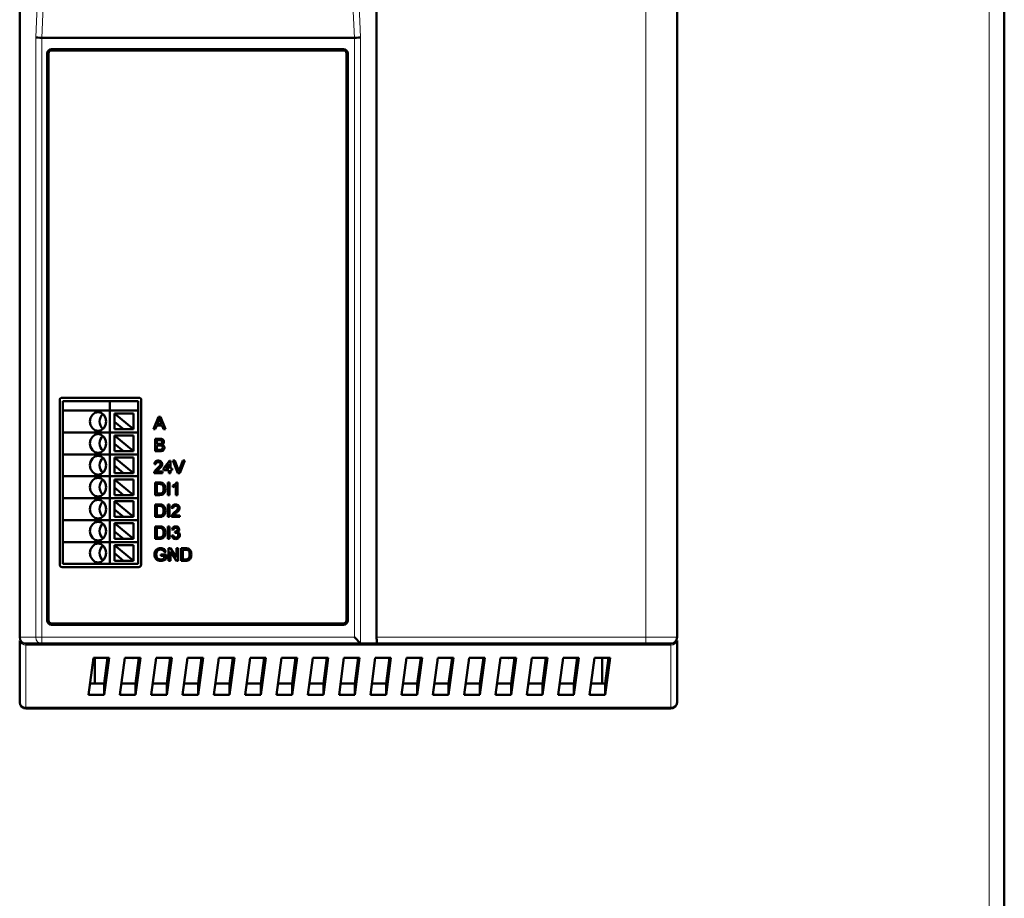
# Model space of a CAD drawing. Header units: millimetres. Extents: x 0 to 420, y 0 to 297.
# Tile 3 of 10: x 74 to 137, y 117 to 173. Entities that reach past the tile are written whole.
import ezdxf

# ---------------------------------------------------------------- set-up
doc = ezdxf.new("R2010")
doc.units = ezdxf.units.MM

msp = doc.modelspace()

# ---------------------------------------------------------------- linework, layer by layer
at = {"color": 7, "linetype": 'Continuous', "lineweight": 50}
for p, q in [((137.01, 91.827), (137.01, 229.027)), ((74.11, 204.471), (74.11, 133.183)), ((96.91, 204.471), (96.91, 133.183)), ((116.11, 204.471), (116.11, 133.183)), ((75.53, 171.467), (95.489, 171.467)), ((75.87, 134.263), (75.87, 170.467)), ((75.95, 170.467), (75.95, 134.263)), ((76.15, 170.747), (94.79, 170.747)), ((94.79, 170.667), (76.15, 170.667)), ((94.99, 134.263), (94.99, 170.467)), ((95.07, 170.467), (95.07, 134.263)), ((76.75, 148.467), (81.79, 148.467)), ((76.67, 137.827), (76.67, 148.387)), ((76.87, 147.667), (76.87, 148.267)), ((76.87, 148.267), (79.87, 148.267)), ((79.87, 147.667), (79.87, 148.267)), ((79.87, 148.267), (81.67, 148.267)), ((81.67, 148.267), (81.67, 147.667)), ((81.87, 148.387), (81.87, 137.827)), ((76.87, 147.667), (79.87, 147.667)), ((76.87, 146.267), (76.87, 147.667)), ((79.87, 147.667), (81.67, 147.667)), ((79.87, 146.267), (79.87, 147.667)), ((80.17, 147.467), (81.37, 147.467)), ((80.17, 147.467), (81.37, 146.467)), ((80.17, 147.467), (80.17, 146.946)), ((81.37, 147.467), (81.37, 146.467)), ((81.67, 147.667), (81.67, 146.267)), ((82.652, 146.467), (82.97, 147.267)), ((82.97, 147.267), (83.097, 147.267)), ((83.097, 147.267), (83.415, 146.467)), ((80.17, 146.946), (80.17, 146.467)), ((80.745, 146.467), (80.17, 146.946)), ((82.863, 146.713), (82.772, 146.467)), ((83.204, 146.713), (82.863, 146.713)), ((82.979, 147.027), (82.897, 146.805)), ((82.897, 146.805), (83.17, 146.805)), ((83.17, 146.805), (83.092, 147.015)), ((83.295, 146.467), (83.204, 146.713)), ((76.87, 144.867), (76.87, 146.267)), ((76.87, 146.267), (79.87, 146.267)), ((79.87, 144.867), (79.87, 146.267)), ((79.87, 146.267), (81.67, 146.267)), ((80.17, 146.467), (80.745, 146.467)), ((80.17, 146.067), (81.37, 145.067)), ((80.17, 146.067), (81.37, 146.067)), ((80.17, 146.067), (80.17, 145.546)), ((80.745, 146.467), (81.37, 146.467)), ((81.37, 146.067), (81.37, 145.067)), ((81.67, 146.267), (81.67, 144.867)), ((82.772, 146.467), (82.652, 146.467)), ((83.415, 146.467), (83.295, 146.467)), ((80.17, 145.546), (80.17, 145.067)), ((80.745, 145.067), (80.17, 145.546)), ((82.762, 145.067), (82.762, 145.867)), ((82.762, 145.867), (83.061, 145.867)), ((83.027, 145.774), (82.875, 145.774)), ((82.875, 145.774), (82.875, 145.528)), ((82.875, 145.528), (83.04, 145.528)), ((83.051, 145.436), (82.875, 145.436)), ((82.875, 145.436), (82.875, 145.159)), ((76.87, 144.867), (79.87, 144.867)), ((76.87, 143.467), (76.87, 144.867)), ((79.87, 144.867), (81.67, 144.867)), ((79.87, 143.467), (79.87, 144.867)), ((80.17, 145.067), (80.745, 145.067)), ((80.745, 145.067), (81.37, 145.067)), ((81.67, 144.867), (81.67, 143.467)), ((83.062, 145.067), (82.762, 145.067)), ((82.875, 145.159), (83.064, 145.159)), ((80.17, 144.667), (81.37, 143.667)), ((80.17, 144.667), (81.37, 144.667)), ((80.17, 144.667), (80.17, 144.146)), ((80.745, 143.667), (80.17, 144.146)), ((80.17, 144.146), (80.17, 143.667)), ((81.37, 144.667), (81.37, 143.667)), ((82.813, 144.231), (82.711, 144.241)), ((83.295, 143.964), (83.675, 144.456)), ((83.644, 144.252), (83.422, 143.964)), ((83.644, 143.964), (83.644, 144.252)), ((83.675, 144.456), (83.746, 144.456)), ((83.746, 144.456), (83.746, 143.964)), ((83.891, 144.467), (84.013, 144.467)), ((84.213, 143.667), (83.891, 144.467)), ((84.013, 144.467), (84.231, 143.893)), ((84.318, 143.893), (84.536, 144.467)), ((84.658, 144.467), (84.336, 143.667)), ((84.536, 144.467), (84.658, 144.467)), ((76.87, 142.067), (76.87, 143.467)), ((76.87, 143.467), (79.87, 143.467)), ((79.87, 142.067), (79.87, 143.467)), ((79.87, 143.467), (81.67, 143.467)), ((80.17, 143.667), (80.745, 143.667)), ((80.745, 143.667), (81.37, 143.667)), ((81.67, 143.467), (81.67, 142.067)), ((83.223, 143.667), (82.7, 143.667)), ((82.832, 143.769), (83.223, 143.769)), ((83.223, 143.769), (83.223, 143.667)), ((83.295, 143.862), (83.295, 143.964)), ((83.644, 143.862), (83.295, 143.862)), ((83.422, 143.964), (83.644, 143.964)), ((83.644, 143.667), (83.644, 143.862)), ((83.746, 143.667), (83.644, 143.667)), ((83.746, 143.964), (83.849, 143.964)), ((83.849, 143.862), (83.746, 143.862)), ((83.746, 143.862), (83.746, 143.667)), ((83.849, 143.964), (83.849, 143.862)), ((84.336, 143.667), (84.213, 143.667)), ((80.17, 143.267), (81.37, 142.267)), ((80.17, 143.267), (81.37, 143.267)), ((80.17, 143.267), (80.17, 142.746)), ((81.37, 143.267), (81.37, 142.267)), ((82.762, 142.267), (82.762, 143.067)), ((82.762, 143.067), (83.035, 143.067)), ((83.037, 142.974), (82.875, 142.974)), ((82.875, 142.974), (82.875, 142.359)), ((83.572, 142.267), (83.572, 143.067)), ((83.572, 143.067), (83.685, 143.067)), ((83.685, 143.067), (83.685, 142.267)), ((83.9, 142.772), (83.9, 142.867)), ((84.085, 142.267), (84.085, 142.89)), ((84.121, 143.067), (84.187, 143.067)), ((84.187, 143.067), (84.187, 142.267)), ((80.17, 142.746), (80.17, 142.267)), ((80.745, 142.267), (80.17, 142.746)), ((80.17, 142.267), (80.745, 142.267)), ((80.745, 142.267), (81.37, 142.267)), ((83.048, 142.267), (82.762, 142.267)), ((82.875, 142.359), (83.04, 142.359)), ((83.685, 142.267), (83.572, 142.267)), ((84.187, 142.267), (84.085, 142.267)), ((76.87, 142.067), (79.87, 142.067)), ((76.87, 140.667), (76.87, 142.067)), ((79.87, 142.067), (81.67, 142.067)), ((79.87, 140.667), (79.87, 142.067)), ((80.17, 141.867), (81.37, 141.867)), ((80.17, 141.867), (81.37, 140.867)), ((80.17, 141.867), (80.17, 141.346)), ((81.37, 141.867), (81.37, 140.867)), ((81.67, 142.067), (81.67, 140.667)), ((82.762, 140.867), (82.762, 141.667)), ((82.762, 141.667), (83.035, 141.667)), ((83.037, 141.574), (82.875, 141.574)), ((82.875, 141.574), (82.875, 140.959)), ((83.572, 141.667), (83.685, 141.667)), ((83.572, 140.867), (83.572, 141.667)), ((83.685, 141.667), (83.685, 140.867)), ((80.17, 141.346), (80.17, 140.867)), ((80.745, 140.867), (80.17, 141.346)), ((82.875, 140.959), (83.04, 140.959)), ((83.921, 141.431), (83.818, 141.441)), ((83.94, 140.969), (84.331, 140.969)), ((84.331, 140.969), (84.331, 140.867)), ((76.87, 139.267), (76.87, 140.667)), ((76.87, 140.667), (79.87, 140.667)), ((79.87, 139.267), (79.87, 140.667)), ((79.87, 140.667), (81.67, 140.667)), ((80.17, 140.867), (80.745, 140.867)), ((80.17, 140.467), (81.37, 140.467)), ((80.17, 140.467), (81.37, 139.467)), ((80.17, 140.467), (80.17, 139.946)), ((80.745, 140.867), (81.37, 140.867)), ((81.37, 140.467), (81.37, 139.467)), ((81.67, 140.667), (81.67, 139.267)), ((83.048, 140.867), (82.762, 140.867)), ((83.685, 140.867), (83.572, 140.867)), ((84.331, 140.867), (83.808, 140.867)), ((80.17, 139.946), (80.17, 139.467)), ((80.745, 139.467), (80.17, 139.946)), ((82.762, 139.467), (82.762, 140.267)), ((82.762, 140.267), (83.035, 140.267)), ((83.037, 140.174), (82.875, 140.174)), ((82.875, 140.174), (82.875, 139.559)), ((83.572, 140.267), (83.685, 140.267)), ((83.572, 139.467), (83.572, 140.267)), ((83.685, 140.267), (83.685, 139.467)), ((83.829, 139.682), (83.931, 139.692)), ((83.941, 140.051), (83.839, 140.062)), ((84.022, 139.846), (84.033, 139.938)), ((76.87, 139.267), (79.87, 139.267)), ((76.87, 137.867), (76.87, 139.267)), ((79.87, 139.267), (81.67, 139.267)), ((79.87, 137.867), (79.87, 139.267)), ((80.17, 139.467), (80.745, 139.467)), ((80.17, 139.067), (81.37, 139.067)), ((80.17, 139.067), (81.37, 138.067)), ((80.17, 139.067), (80.17, 138.546)), ((80.745, 139.467), (81.37, 139.467)), ((81.37, 139.067), (81.37, 138.067)), ((81.67, 139.267), (81.67, 137.867)), ((83.048, 139.467), (82.762, 139.467)), ((82.875, 139.559), (83.04, 139.559)), ((83.685, 139.467), (83.572, 139.467)), ((80.17, 138.546), (80.17, 138.067)), ((80.745, 138.067), (80.17, 138.546)), ((83.131, 138.385), (83.131, 138.477)), ((83.131, 138.477), (83.459, 138.477)), ((83.346, 138.385), (83.131, 138.385)), ((83.446, 138.641), (83.343, 138.615)), ((83.346, 138.233), (83.346, 138.385)), ((83.459, 138.477), (83.459, 138.181)), ((83.623, 138.067), (83.623, 138.867)), ((83.623, 138.867), (83.743, 138.867)), ((84.12, 138.067), (83.736, 138.664)), ((83.736, 138.664), (83.736, 138.067)), ((83.743, 138.867), (84.126, 138.27)), ((84.126, 138.27), (84.126, 138.867)), ((84.126, 138.867), (84.239, 138.867)), ((84.239, 138.867), (84.239, 138.067)), ((84.423, 138.867), (84.697, 138.867)), ((84.423, 138.067), (84.423, 138.867)), ((84.536, 138.774), (84.536, 138.159)), ((84.698, 138.774), (84.536, 138.774)), ((76.87, 137.867), (79.87, 137.867)), ((79.87, 137.867), (81.67, 137.867)), ((80.17, 138.067), (80.745, 138.067)), ((80.745, 138.067), (81.37, 138.067)), ((83.736, 138.067), (83.623, 138.067)), ((84.239, 138.067), (84.12, 138.067)), ((84.71, 138.067), (84.423, 138.067)), ((84.536, 138.159), (84.701, 138.159)), ((81.71, 137.667), (76.83, 137.667)), ((76.15, 134.063), (94.79, 134.063)), ((94.79, 133.983), (76.15, 133.983)), ((74.11, 132.987), (74.11, 129.027)), ((74.51, 132.783), (75.529, 132.783)), ((75.529, 132.783), (95.897, 132.783)), ((95.883, 132.789), (95.49, 133.183)), ((95.897, 132.783), (96.985, 132.783)), ((96.985, 132.783), (114.11, 132.783)), ((116.11, 132.987), (116.11, 129.027)), ((78.511, 129.51), (78.826, 131.866)), ((78.826, 131.866), (79.826, 131.866)), ((78.91, 131.866), (78.91, 130.236)), ((79.826, 131.866), (79.511, 129.51)), ((79.511, 130.236), (79.729, 131.866)), ((80.511, 129.51), (80.826, 131.866)), ((80.826, 131.866), (81.826, 131.866)), ((81.826, 131.866), (81.511, 129.51)), ((81.511, 130.236), (81.729, 131.866)), ((82.511, 129.51), (82.826, 131.866)), ((82.826, 131.866), (83.826, 131.866)), ((83.826, 131.866), (83.511, 129.51)), ((83.511, 130.236), (83.729, 131.866)), ((84.511, 129.51), (84.826, 131.866)), ((84.826, 131.866), (85.826, 131.866)), ((85.826, 131.866), (85.511, 129.51)), ((85.511, 130.236), (85.729, 131.866)), ((86.511, 129.51), (86.826, 131.866)), ((86.826, 131.866), (87.826, 131.866)), ((87.826, 131.866), (87.511, 129.51)), ((87.511, 130.236), (87.729, 131.866)), ((88.511, 129.51), (88.826, 131.866)), ((88.826, 131.866), (89.826, 131.866)), ((89.826, 131.866), (89.511, 129.51)), ((89.511, 130.236), (89.729, 131.866)), ((90.511, 129.51), (90.826, 131.866)), ((90.826, 131.866), (91.826, 131.866)), ((91.826, 131.866), (91.511, 129.51)), ((91.511, 130.236), (91.729, 131.866)), ((92.511, 129.51), (92.826, 131.866)), ((92.826, 131.866), (93.826, 131.866)), ((93.826, 131.866), (93.511, 129.51)), ((93.511, 130.236), (93.729, 131.866)), ((94.511, 129.51), (94.826, 131.866)), ((94.826, 131.866), (95.826, 131.866)), ((95.826, 131.866), (95.511, 129.51)), ((95.511, 130.236), (95.729, 131.866)), ((96.511, 129.51), (96.826, 131.866)), ((96.826, 131.866), (97.826, 131.866)), ((97.826, 131.866), (97.511, 129.51)), ((97.511, 130.236), (97.729, 131.866)), ((98.511, 129.51), (98.826, 131.866)), ((98.826, 131.866), (99.826, 131.866)), ((99.826, 131.866), (99.511, 129.51)), ((99.511, 130.236), (99.729, 131.866)), ((100.511, 129.51), (100.826, 131.866)), ((100.826, 131.866), (101.826, 131.866)), ((101.826, 131.866), (101.511, 129.51)), ((101.511, 130.236), (101.729, 131.866)), ((102.511, 129.51), (102.826, 131.866)), ((102.826, 131.866), (103.826, 131.866)), ((103.826, 131.866), (103.511, 129.51)), ((103.511, 130.236), (103.729, 131.866)), ((104.511, 129.51), (104.826, 131.866)), ((104.826, 131.866), (105.826, 131.866)), ((105.826, 131.866), (105.511, 129.51)), ((105.511, 130.236), (105.729, 131.866)), ((106.511, 129.51), (106.826, 131.866)), ((106.826, 131.866), (107.826, 131.866)), ((107.826, 131.866), (107.511, 129.51)), ((107.511, 130.236), (107.729, 131.866)), ((108.511, 129.51), (108.826, 131.866)), ((108.826, 131.866), (109.826, 131.866)), ((109.826, 131.866), (109.511, 129.51)), ((109.511, 130.236), (109.729, 131.866)), ((110.511, 129.51), (110.826, 131.866)), ((110.826, 131.866), (111.826, 131.866)), ((111.31, 130.236), (111.31, 131.866)), ((111.826, 131.866), (111.511, 129.51)), ((111.511, 130.236), (111.729, 131.866)), ((78.608, 130.236), (79.511, 130.236)), ((79.511, 129.51), (79.511, 130.236)), ((80.608, 130.236), (81.511, 130.236)), ((81.511, 129.51), (81.511, 130.236)), ((82.608, 130.236), (83.511, 130.236)), ((83.511, 129.51), (83.511, 130.236)), ((84.608, 130.236), (85.511, 130.236)), ((85.511, 129.51), (85.511, 130.236)), ((86.608, 130.236), (87.511, 130.236)), ((87.511, 129.51), (87.511, 130.236)), ((88.608, 130.236), (89.511, 130.236)), ((89.511, 129.51), (89.511, 130.236)), ((90.608, 130.236), (91.511, 130.236)), ((91.511, 129.51), (91.511, 130.236)), ((92.608, 130.236), (93.511, 130.236)), ((93.511, 129.51), (93.511, 130.236)), ((94.608, 130.236), (95.511, 130.236)), ((95.511, 129.51), (95.511, 130.236)), ((96.608, 130.236), (97.511, 130.236)), ((97.511, 129.51), (97.511, 130.236)), ((98.608, 130.236), (99.511, 130.236)), ((99.511, 129.51), (99.511, 130.236)), ((100.608, 130.236), (101.511, 130.236)), ((101.511, 129.51), (101.511, 130.236)), ((102.608, 130.236), (103.511, 130.236)), ((103.511, 129.51), (103.511, 130.236)), ((104.608, 130.236), (105.511, 130.236)), ((105.511, 129.51), (105.511, 130.236)), ((106.608, 130.236), (107.511, 130.236)), ((107.511, 129.51), (107.511, 130.236)), ((108.608, 130.236), (109.511, 130.236)), ((109.511, 129.51), (109.511, 130.236)), ((110.608, 130.236), (111.511, 130.236)), ((111.511, 129.51), (111.511, 130.236)), ((79.511, 129.51), (78.511, 129.51)), ((81.511, 129.51), (80.511, 129.51)), ((83.511, 129.51), (82.511, 129.51)), ((85.511, 129.51), (84.511, 129.51)), ((87.511, 129.51), (86.511, 129.51)), ((89.511, 129.51), (88.511, 129.51)), ((91.511, 129.51), (90.511, 129.51)), ((93.511, 129.51), (92.511, 129.51)), ((95.511, 129.51), (94.511, 129.51)), ((97.511, 129.51), (96.511, 129.51)), ((99.511, 129.51), (98.511, 129.51)), ((101.511, 129.51), (100.511, 129.51)), ((103.511, 129.51), (102.511, 129.51)), ((105.511, 129.51), (104.511, 129.51)), ((107.511, 129.51), (106.511, 129.51)), ((109.511, 129.51), (108.511, 129.51)), ((111.511, 129.51), (110.511, 129.51)), ((74.51, 128.627), (115.71, 128.627))]:
    msp.add_line(p, q, dxfattribs=at)
at = {"color": 9, "linetype": 'Continuous', "lineweight": 18}
for p, q in [((136.05, 228.067), (136.05, 92.787)), ((74.116, 133.183), (74.116, 204.471)), ((114.11, 204.471), (114.11, 133.183)), ((75.248, 174.112), (75.136, 171.512)), ((75.53, 171.467), (75.642, 174.067)), ((95.377, 174.067), (95.489, 171.467)), ((95.883, 171.512), (95.771, 174.112)), ((75.136, 171.512), (75.136, 133.183)), ((75.529, 133.183), (75.53, 171.467)), ((95.489, 171.467), (95.49, 133.183)), ((95.883, 132.789), (95.883, 171.512)), ((74.116, 133.183), (74.11, 133.183)), ((75.136, 133.183), (74.116, 133.183)), ((74.51, 132.685), (74.51, 132.783)), ((75.529, 133.183), (75.136, 133.183)), ((95.49, 133.183), (75.529, 133.183)), ((114.11, 133.183), (96.91, 133.183)), ((114.11, 133.183), (114.11, 132.783)), ((116.11, 133.183), (114.11, 133.183)), ((115.71, 132.783), (115.71, 132.685)), ((115.71, 132.685), (74.51, 132.685)), ((74.51, 128.724), (74.51, 132.685)), ((115.71, 132.685), (115.71, 128.724)), ((115.71, 128.724), (74.51, 128.724)), ((74.51, 128.724), (74.51, 128.627)), ((115.71, 128.724), (115.71, 128.627))]:
    msp.add_line(p, q, dxfattribs=at)
at = {"color": 7, "linetype": 'Continuous', "lineweight": 50, "flags": 128}
for points in [[(79.629, 146.967), (79.59, 147.196), (79.479, 147.391), (79.312, 147.521), (79.115, 147.567), (78.918, 147.521), (78.751, 147.391), (78.64, 147.196), (78.6, 146.967), (78.64, 146.737), (78.751, 146.542), (78.918, 146.412), (79.115, 146.367), (79.312, 146.412), (79.479, 146.542), (79.59, 146.737), (79.629, 146.967)], [(79.629, 145.567), (79.59, 145.796), (79.479, 145.991), (79.312, 146.121), (79.115, 146.167), (78.918, 146.121), (78.751, 145.991), (78.64, 145.796), (78.6, 145.567), (78.64, 145.337), (78.751, 145.142), (78.918, 145.012), (79.115, 144.967), (79.312, 145.012), (79.479, 145.142), (79.59, 145.337), (79.629, 145.567)], [(79.629, 144.167), (79.59, 144.396), (79.479, 144.591), (79.312, 144.721), (79.115, 144.767), (78.918, 144.721), (78.751, 144.591), (78.64, 144.396), (78.6, 144.167), (78.64, 143.937), (78.751, 143.742), (78.918, 143.612), (79.115, 143.567), (79.312, 143.612), (79.479, 143.742), (79.59, 143.937), (79.629, 144.167)], [(79.629, 142.767), (79.59, 142.996), (79.479, 143.191), (79.312, 143.321), (79.115, 143.367), (78.918, 143.321), (78.751, 143.191), (78.64, 142.996), (78.6, 142.767), (78.64, 142.537), (78.751, 142.342), (78.918, 142.212), (79.115, 142.167), (79.312, 142.212), (79.479, 142.342), (79.59, 142.537), (79.629, 142.767)], [(79.629, 141.367), (79.59, 141.596), (79.479, 141.791), (79.312, 141.921), (79.115, 141.967), (78.918, 141.921), (78.751, 141.791), (78.64, 141.596), (78.6, 141.367), (78.64, 141.137), (78.751, 140.942), (78.918, 140.812), (79.115, 140.767), (79.312, 140.812), (79.479, 140.942), (79.59, 141.137), (79.629, 141.367)], [(79.629, 139.967), (79.59, 140.196), (79.479, 140.391), (79.312, 140.521), (79.115, 140.567), (78.918, 140.521), (78.751, 140.391), (78.64, 140.196), (78.6, 139.967), (78.64, 139.737), (78.751, 139.542), (78.918, 139.412), (79.115, 139.367), (79.312, 139.412), (79.479, 139.542), (79.59, 139.737), (79.629, 139.967)], [(79.629, 138.567), (79.59, 138.796), (79.479, 138.991), (79.312, 139.121), (79.115, 139.167), (78.918, 139.121), (78.751, 138.991), (78.64, 138.796), (78.6, 138.567), (78.64, 138.337), (78.751, 138.142), (78.918, 138.012), (79.115, 137.967), (79.312, 138.012), (79.479, 138.142), (79.59, 138.337), (79.629, 138.567)], [(81.042, 131.866), (81.343, 131.851), (81.449, 131.866)], [(105.042, 131.866), (105.343, 131.851), (105.449, 131.866)]]:
    msp.add_lwpolyline(points, dxfattribs=at)
at = {"color": 7, "linetype": 'Continuous', "lineweight": 50}
for centre, radius, start, end in [((76.15, 170.467), 0.28, 90, 180), ((76.15, 170.467), 0.2, 90, 180), ((94.79, 170.467), 0.28, 0, 90), ((94.79, 170.467), 0.2, 0, 90), ((76.75, 148.387), 0.08, 90, 180), ((81.79, 148.387), 0.08, 0, 90), ((79.862, 146.967), 0.65, 132.43181, 227.56819), ((79.862, 145.567), 0.65, 132.43181, 227.56819), ((79.862, 144.167), 0.65, 132.43181, 227.56819), ((79.862, 142.767), 0.65, 132.43181, 227.56819), ((79.862, 141.367), 0.65, 132.43181, 227.56819), ((79.862, 139.967), 0.65, 132.43181, 227.56819), ((79.862, 138.567), 0.65, 132.43181, 227.56819), ((76.83, 137.827), 0.16, 180, 270), ((81.71, 137.827), 0.16, 270, 0), ((76.15, 134.263), 0.28, 180, 270), ((76.15, 134.263), 0.2, 180, 270), ((94.79, 134.263), 0.2, 270, 0), ((94.79, 134.263), 0.28, 270, 0), ((74.51, 133.183), 0.4, 180, 270), ((115.71, 133.183), 0.4, 270, 0), ((74.51, 129.027), 0.4, 180, 270), ((115.71, 129.027), 0.4, 270, 0)]:
    msp.add_arc(centre, radius, start, end, dxfattribs=at)
at = {"color": 9, "linetype": 'Continuous', "lineweight": 18}
for centre, radius, start, end in [((74.467, 133.044), 0.362, 189.01679, 276.80459), ((74.513, 133.179), 0.397, 179.50937, 269.50082), ((75.532, 133.179), 0.397, 179.50937, 269.50082), ((115.752, 133.044), 0.362, 263.19541, 350.98321), ((74.467, 129.083), 0.362, 189.01679, 276.80459), ((115.752, 129.083), 0.362, 263.19541, 350.98321)]:
    msp.add_arc(centre, radius, start, end, dxfattribs=at)
at = {"color": 7, "linetype": 'Continuous', "lineweight": 50}
for centre, major_axis, ratio, start_param, end_param in [((75.529, 171.512), (0.4, -0.009), 0.113784, 3.329401, 4.71695), ((95.49, 171.512), (0.4, 0.009), 0.113784, 4.707827, 6.095377), ((95.897, 133.183), (0, 0.4), 0.1875, 2.956245, 3.141593), ((96.985, 133.183), (0, 0.4), 0.1875, 1.570796, 3.141593)]:
    msp.add_ellipse(centre, major_axis=major_axis, ratio=ratio, start_param=start_param, end_param=end_param, dxfattribs=at)
for points, knots in [([(83.034, 147.174), (83.026, 147.146), (83.012, 147.095), (82.989, 147.047), (82.979, 147.027)], [0, 0, 0, 0, 0.559908, 1, 1, 1, 1]), ([(83.092, 147.015), (83.081, 147.045), (83.062, 147.098), (83.042, 147.151), (83.034, 147.174)], [0, 0, 0, 0, 0.560002, 1, 1, 1, 1]), ([(83.213, 145.649), (83.211, 145.671), (83.207, 145.704), (83.183, 145.74), (83.128, 145.778), (83.072, 145.776), (83.027, 145.774)], [0, 0, 0, 0, 0.2496005, 0.3750281, 0.5002776, 1, 1, 1, 1]), ([(83.04, 145.528), (83.058, 145.528), (83.09, 145.528), (83.122, 145.535), (83.136, 145.538)], [0, 0, 0, 0, 0.560393, 1, 1, 1, 1]), ([(83.244, 145.297), (83.241, 145.32), (83.238, 145.355), (83.212, 145.393), (83.157, 145.435), (83.098, 145.436), (83.051, 145.436)], [0, 0, 0, 0, 0.249858, 0.375513, 0.501165, 1, 1, 1, 1]), ([(83.061, 145.867), (83.097, 145.865), (83.168, 145.863), (83.26, 145.819), (83.315, 145.742), (83.322, 145.687), (83.326, 145.659)], [0, 0, 0, 0, 0.2811892, 0.5600175, 0.7800672, 1, 1, 1, 1]), ([(83.136, 145.538), (83.149, 145.543), (83.174, 145.553), (83.208, 145.592), (83.211, 145.628), (83.213, 145.649)], [0, 0, 0, 0, 0.280889, 0.56101, 1, 1, 1, 1]), ([(83.326, 145.659), (83.324, 145.639), (83.319, 145.597), (83.281, 145.531), (83.234, 145.504), (83.206, 145.487)], [0, 0, 0, 0, 0.280307, 0.560786, 1, 1, 1, 1]), ([(83.206, 145.487), (83.229, 145.479), (83.276, 145.462), (83.325, 145.412), (83.353, 145.354), (83.355, 145.315), (83.357, 145.296)], [0, 0, 0, 0, 0.2802, 0.559643, 0.779721, 1, 1, 1, 1]), ([(83.357, 145.296), (83.354, 145.269), (83.349, 145.217), (83.31, 145.145), (83.217, 145.073), (83.126, 145.069), (83.062, 145.067)], [0, 0, 0, 0, 0.187145, 0.37432, 0.560788, 1, 1, 1, 1]), ([(83.064, 145.159), (83.077, 145.159), (83.1, 145.159), (83.122, 145.162), (83.132, 145.163)], [0, 0, 0, 0, 0.5601359, 1, 1, 1, 1]), ([(83.132, 145.163), (83.15, 145.167), (83.185, 145.176), (83.222, 145.212), (83.241, 145.255), (83.243, 145.283), (83.244, 145.297)], [0, 0, 0, 0, 0.280324, 0.559079, 0.779395, 1, 1, 1, 1]), ([(82.711, 144.241), (82.716, 144.276), (82.728, 144.347), (82.797, 144.426), (82.883, 144.462), (82.939, 144.465), (82.967, 144.467)], [0, 0, 0, 0, 0.28024, 0.558887, 0.77914, 1, 1, 1, 1]), ([(82.965, 144.374), (82.943, 144.373), (82.898, 144.369), (82.845, 144.334), (82.817, 144.283), (82.814, 144.248), (82.813, 144.231)], [0, 0, 0, 0, 0.280371, 0.559466, 0.779395, 1, 1, 1, 1]), ([(82.896, 143.966), (82.947, 144.01), (83.018, 144.07), (83.097, 144.166), (83.106, 144.218), (83.111, 144.245)], [0, 0, 0, 0, 0.561302, 0.781371, 1, 1, 1, 1]), ([(83.111, 144.245), (83.108, 144.265), (83.102, 144.306), (83.061, 144.349), (83.013, 144.371), (82.981, 144.373), (82.965, 144.374)], [0, 0, 0, 0, 0.2790656, 0.5585814, 0.779063, 1, 1, 1, 1]), ([(82.967, 144.467), (83.002, 144.464), (83.072, 144.459), (83.155, 144.404), (83.206, 144.328), (83.211, 144.273), (83.213, 144.246)], [0, 0, 0, 0, 0.280511, 0.559695, 0.779763, 1, 1, 1, 1]), ([(83.213, 144.246), (83.208, 144.208), (83.197, 144.131), (83.111, 144.02), (83.037, 143.957), (82.991, 143.918)], [0, 0, 0, 0, 0.278709, 0.558818, 1, 1, 1, 1]), ([(82.7, 143.667), (82.701, 143.68), (82.701, 143.704), (82.708, 143.728), (82.711, 143.738)], [0, 0, 0, 0, 0.559966, 1, 1, 1, 1]), ([(82.711, 143.738), (82.725, 143.769), (82.747, 143.82), (82.797, 143.879), (82.845, 143.925), (82.879, 143.952), (82.896, 143.966)], [0, 0, 0, 0, 0.339399, 0.559526, 0.779755, 1, 1, 1, 1]), ([(82.991, 143.918), (82.972, 143.902), (82.941, 143.876), (82.897, 143.839), (82.861, 143.807), (82.842, 143.782), (82.832, 143.769)], [0, 0, 0, 0, 0.340045, 0.560063, 0.780086, 1, 1, 1, 1]), ([(84.231, 143.893), (84.24, 143.869), (84.255, 143.827), (84.269, 143.783), (84.275, 143.764)], [0, 0, 0, 0, 0.560006, 1, 1, 1, 1]), ([(84.275, 143.764), (84.282, 143.788), (84.295, 143.832), (84.311, 143.875), (84.318, 143.893)], [0, 0, 0, 0, 0.559972, 1, 1, 1, 1]), ([(83.035, 143.067), (83.062, 143.067), (83.109, 143.066), (83.156, 143.059), (83.177, 143.055)], [0, 0, 0, 0, 0.56016, 1, 1, 1, 1]), ([(83.169, 142.958), (83.145, 142.964), (83.101, 142.974), (83.057, 142.974), (83.037, 142.974)], [0, 0, 0, 0, 0.559255, 1, 1, 1, 1]), ([(83.305, 142.673), (83.302, 142.736), (83.297, 142.825), (83.233, 142.92), (83.19, 142.945), (83.169, 142.958)], [0, 0, 0, 0, 0.559188, 0.780064, 1, 1, 1, 1]), ([(83.177, 143.055), (83.2, 143.048), (83.243, 143.036), (83.278, 143.01), (83.293, 142.998)], [0, 0, 0, 0, 0.559864, 1, 1, 1, 1]), ([(83.293, 142.998), (83.317, 142.974), (83.364, 142.925), (83.409, 142.811), (83.415, 142.724), (83.418, 142.671)], [0, 0, 0, 0, 0.2797697, 0.559917, 1, 1, 1, 1]), ([(83.9, 142.867), (83.95, 142.895), (84.039, 142.945), (84.096, 143.03), (84.121, 143.067)], [0, 0, 0, 0, 0.560432, 1, 1, 1, 1]), ([(84.085, 142.89), (84.053, 142.864), (83.997, 142.816), (83.93, 142.786), (83.9, 142.772)], [0, 0, 0, 0, 0.559699, 1, 1, 1, 1]), ([(83.04, 142.359), (83.078, 142.359), (83.148, 142.359), (83.204, 142.398), (83.229, 142.416)], [0, 0, 0, 0, 0.561787, 1, 1, 1, 1]), ([(83.418, 142.671), (83.414, 142.613), (83.406, 142.496), (83.325, 142.346), (83.187, 142.272), (83.095, 142.269), (83.048, 142.267)], [0, 0, 0, 0, 0.28083, 0.559957, 0.779066, 1, 1, 1, 1]), ([(83.229, 142.416), (83.255, 142.46), (83.303, 142.539), (83.305, 142.632), (83.305, 142.673)], [0, 0, 0, 0, 0.557437, 1, 1, 1, 1]), ([(83.035, 141.667), (83.062, 141.667), (83.109, 141.666), (83.156, 141.659), (83.177, 141.655)], [0, 0, 0, 0, 0.56016, 1, 1, 1, 1]), ([(83.169, 141.558), (83.145, 141.564), (83.101, 141.574), (83.057, 141.574), (83.037, 141.574)], [0, 0, 0, 0, 0.559255, 1, 1, 1, 1]), ([(83.305, 141.273), (83.302, 141.336), (83.297, 141.425), (83.233, 141.52), (83.19, 141.545), (83.169, 141.558)], [0, 0, 0, 0, 0.559188, 0.780064, 1, 1, 1, 1]), ([(83.177, 141.655), (83.2, 141.648), (83.243, 141.636), (83.278, 141.61), (83.293, 141.598)], [0, 0, 0, 0, 0.559864, 1, 1, 1, 1]), ([(83.293, 141.598), (83.317, 141.574), (83.364, 141.525), (83.409, 141.411), (83.415, 141.324), (83.418, 141.271)], [0, 0, 0, 0, 0.2797697, 0.559917, 1, 1, 1, 1]), ([(83.818, 141.441), (83.824, 141.476), (83.836, 141.547), (83.905, 141.626), (83.991, 141.662), (84.047, 141.665), (84.075, 141.667)], [0, 0, 0, 0, 0.28024, 0.558887, 0.77914, 1, 1, 1, 1]), ([(84.072, 141.574), (84.05, 141.573), (84.006, 141.569), (83.953, 141.534), (83.925, 141.483), (83.922, 141.448), (83.921, 141.431)], [0, 0, 0, 0, 0.280371, 0.559466, 0.779395, 1, 1, 1, 1]), ([(84.218, 141.445), (84.216, 141.465), (84.21, 141.506), (84.169, 141.549), (84.121, 141.571), (84.089, 141.573), (84.072, 141.574)], [0, 0, 0, 0, 0.2790656, 0.5585814, 0.779063, 1, 1, 1, 1]), ([(84.075, 141.667), (84.11, 141.664), (84.179, 141.659), (84.263, 141.604), (84.313, 141.528), (84.318, 141.473), (84.321, 141.446)], [0, 0, 0, 0, 0.280511, 0.559695, 0.779763, 1, 1, 1, 1]), ([(83.04, 140.959), (83.078, 140.959), (83.148, 140.959), (83.204, 140.998), (83.229, 141.016)], [0, 0, 0, 0, 0.561787, 1, 1, 1, 1]), ([(83.418, 141.271), (83.414, 141.213), (83.406, 141.096), (83.325, 140.946), (83.187, 140.872), (83.095, 140.869), (83.048, 140.867)], [0, 0, 0, 0, 0.28083, 0.559957, 0.779066, 1, 1, 1, 1]), ([(83.229, 141.016), (83.255, 141.06), (83.303, 141.139), (83.305, 141.232), (83.305, 141.273)], [0, 0, 0, 0, 0.557437, 1, 1, 1, 1]), ([(83.808, 140.867), (83.808, 140.88), (83.809, 140.904), (83.816, 140.928), (83.819, 140.938)], [0, 0, 0, 0, 0.559966, 1, 1, 1, 1]), ([(83.819, 140.938), (83.832, 140.969), (83.855, 141.02), (83.905, 141.079), (83.952, 141.125), (83.986, 141.152), (84.003, 141.166)], [0, 0, 0, 0, 0.339399, 0.559526, 0.779755, 1, 1, 1, 1]), ([(84.099, 141.118), (84.08, 141.102), (84.048, 141.076), (84.005, 141.039), (83.969, 141.007), (83.949, 140.982), (83.94, 140.969)], [0, 0, 0, 0, 0.340045, 0.560063, 0.780086, 1, 1, 1, 1]), ([(84.003, 141.166), (84.054, 141.21), (84.125, 141.27), (84.204, 141.366), (84.214, 141.418), (84.218, 141.445)], [0, 0, 0, 0, 0.561302, 0.781371, 1, 1, 1, 1]), ([(84.321, 141.446), (84.315, 141.408), (84.305, 141.331), (84.219, 141.22), (84.144, 141.157), (84.099, 141.118)], [0, 0, 0, 0, 0.278709, 0.558818, 1, 1, 1, 1]), ([(83.035, 140.267), (83.062, 140.267), (83.109, 140.266), (83.156, 140.259), (83.177, 140.255)], [0, 0, 0, 0, 0.56016, 1, 1, 1, 1]), ([(83.169, 140.158), (83.145, 140.164), (83.101, 140.174), (83.057, 140.174), (83.037, 140.174)], [0, 0, 0, 0, 0.559255, 1, 1, 1, 1]), ([(83.418, 139.871), (83.414, 139.813), (83.406, 139.696), (83.325, 139.546), (83.187, 139.472), (83.095, 139.469), (83.048, 139.467)], [0, 0, 0, 0, 0.28083, 0.559957, 0.779066, 1, 1, 1, 1]), ([(83.305, 139.873), (83.302, 139.936), (83.297, 140.025), (83.233, 140.12), (83.19, 140.145), (83.169, 140.158)], [0, 0, 0, 0, 0.559188, 0.780064, 1, 1, 1, 1]), ([(83.177, 140.255), (83.2, 140.248), (83.243, 140.236), (83.278, 140.21), (83.293, 140.198)], [0, 0, 0, 0, 0.5598641, 1, 1, 1, 1]), ([(83.229, 139.616), (83.255, 139.66), (83.303, 139.739), (83.305, 139.832), (83.305, 139.873)], [0, 0, 0, 0, 0.557437, 1, 1, 1, 1]), ([(83.293, 140.198), (83.317, 140.174), (83.364, 140.125), (83.409, 140.011), (83.415, 139.924), (83.418, 139.871)], [0, 0, 0, 0, 0.27977, 0.559917, 1, 1, 1, 1]), ([(84.077, 139.456), (84.043, 139.46), (83.973, 139.466), (83.892, 139.525), (83.842, 139.601), (83.833, 139.655), (83.829, 139.682)], [0, 0, 0, 0, 0.279897, 0.559248, 0.779464, 1, 1, 1, 1]), ([(83.839, 140.062), (83.847, 140.093), (83.862, 140.155), (83.923, 140.224), (83.997, 140.261), (84.048, 140.265), (84.073, 140.267)], [0, 0, 0, 0, 0.2802702, 0.5595223, 0.7795723, 1, 1, 1, 1]), ([(83.931, 139.692), (83.936, 139.671), (83.947, 139.63), (83.98, 139.579), (84.031, 139.552), (84.064, 139.55), (84.081, 139.549)], [0, 0, 0, 0, 0.2808852, 0.5600735, 0.7796218, 1, 1, 1, 1]), ([(84.076, 140.174), (84.057, 140.173), (84.019, 140.169), (83.975, 140.137), (83.951, 140.095), (83.944, 140.066), (83.941, 140.051)], [0, 0, 0, 0, 0.280001, 0.559131, 0.77932, 1, 1, 1, 1]), ([(84.089, 139.857), (84.076, 139.856), (84.054, 139.854), (84.032, 139.849), (84.022, 139.846)], [0, 0, 0, 0, 0.559763, 1, 1, 1, 1]), ([(84.033, 139.938), (84.036, 139.938), (84.041, 139.938), (84.046, 139.937), (84.048, 139.937)], [0, 0, 0, 0, 0.560003, 1, 1, 1, 1]), ([(84.048, 139.937), (84.068, 139.939), (84.109, 139.943), (84.161, 139.968), (84.194, 140.012), (84.196, 140.044), (84.198, 140.06)], [0, 0, 0, 0, 0.28066, 0.560985, 0.779937, 1, 1, 1, 1]), ([(84.073, 140.267), (84.105, 140.264), (84.168, 140.257), (84.245, 140.208), (84.292, 140.138), (84.297, 140.088), (84.3, 140.063)], [0, 0, 0, 0, 0.280246, 0.559918, 0.780021, 1, 1, 1, 1]), ([(84.198, 140.06), (84.196, 140.077), (84.192, 140.113), (84.158, 140.151), (84.117, 140.172), (84.09, 140.173), (84.076, 140.174)], [0, 0, 0, 0, 0.2795094, 0.5587476, 0.7792034, 1, 1, 1, 1]), ([(84.341, 139.707), (84.337, 139.669), (84.327, 139.593), (84.254, 139.51), (84.167, 139.463), (84.107, 139.459), (84.077, 139.456)], [0, 0, 0, 0, 0.279426, 0.559062, 0.779354, 1, 1, 1, 1]), ([(84.081, 139.549), (84.105, 139.551), (84.152, 139.555), (84.205, 139.599), (84.235, 139.653), (84.237, 139.69), (84.239, 139.708)], [0, 0, 0, 0, 0.279887, 0.559066, 0.779356, 1, 1, 1, 1]), ([(84.239, 139.708), (84.237, 139.73), (84.232, 139.775), (84.192, 139.825), (84.141, 139.853), (84.106, 139.856), (84.089, 139.857)], [0, 0, 0, 0, 0.2797907, 0.5592315, 0.779474, 1, 1, 1, 1]), ([(84.3, 140.063), (84.299, 140.044), (84.295, 140.006), (84.26, 139.945), (84.217, 139.92), (84.191, 139.905)], [0, 0, 0, 0, 0.280496, 0.561003, 1, 1, 1, 1]), ([(84.191, 139.905), (84.215, 139.897), (84.264, 139.881), (84.313, 139.827), (84.338, 139.767), (84.34, 139.727), (84.341, 139.707)], [0, 0, 0, 0, 0.279866, 0.559177, 0.77938, 1, 1, 1, 1]), ([(83.04, 139.559), (83.078, 139.559), (83.148, 139.559), (83.204, 139.598), (83.229, 139.616)], [0, 0, 0, 0, 0.561787, 1, 1, 1, 1]), ([(82.721, 138.463), (82.727, 138.523), (82.739, 138.644), (82.835, 138.793), (82.977, 138.867), (83.072, 138.873), (83.12, 138.877)], [0, 0, 0, 0, 0.280341, 0.559305, 0.779314, 1, 1, 1, 1]), ([(83.129, 138.056), (83.068, 138.062), (82.947, 138.074), (82.803, 138.178), (82.732, 138.32), (82.725, 138.415), (82.721, 138.463)], [0, 0, 0, 0, 0.2801779, 0.5590162, 0.7792869, 1, 1, 1, 1]), ([(82.863, 138.627), (82.854, 138.598), (82.836, 138.546), (82.834, 138.491), (82.834, 138.467)], [0, 0, 0, 0, 0.559755, 1, 1, 1, 1]), ([(82.834, 138.467), (82.836, 138.422), (82.841, 138.331), (82.908, 138.217), (83.013, 138.159), (83.084, 138.152), (83.119, 138.149)], [0, 0, 0, 0, 0.280777, 0.55943, 0.779464, 1, 1, 1, 1]), ([(83.118, 138.785), (83.088, 138.783), (83.028, 138.78), (82.951, 138.744), (82.895, 138.69), (82.874, 138.648), (82.863, 138.627)], [0, 0, 0, 0, 0.2802598, 0.5599763, 0.7798221, 1, 1, 1, 1]), ([(83.343, 138.615), (83.334, 138.643), (83.316, 138.698), (83.238, 138.772), (83.163, 138.78), (83.118, 138.785)], [0, 0, 0, 0, 0.281626, 0.560932, 1, 1, 1, 1]), ([(83.12, 138.877), (83.161, 138.874), (83.243, 138.868), (83.35, 138.818), (83.417, 138.734), (83.437, 138.672), (83.446, 138.641)], [0, 0, 0, 0, 0.280404, 0.559919, 0.779504, 1, 1, 1, 1]), ([(84.697, 138.867), (84.724, 138.867), (84.771, 138.866), (84.818, 138.859), (84.838, 138.855)], [0, 0, 0, 0, 0.56016, 1, 1, 1, 1]), ([(84.831, 138.758), (84.806, 138.764), (84.763, 138.774), (84.718, 138.774), (84.698, 138.774)], [0, 0, 0, 0, 0.559255, 1, 1, 1, 1]), ([(85.08, 138.471), (85.076, 138.413), (85.068, 138.296), (84.986, 138.146), (84.848, 138.072), (84.756, 138.069), (84.71, 138.067)], [0, 0, 0, 0, 0.28083, 0.559957, 0.779066, 1, 1, 1, 1]), ([(84.967, 138.473), (84.963, 138.536), (84.958, 138.625), (84.894, 138.72), (84.852, 138.745), (84.831, 138.758)], [0, 0, 0, 0, 0.5591881, 0.7800636, 1, 1, 1, 1]), ([(84.838, 138.855), (84.862, 138.848), (84.904, 138.836), (84.939, 138.81), (84.955, 138.798)], [0, 0, 0, 0, 0.559864, 1, 1, 1, 1]), ([(84.89, 138.216), (84.917, 138.26), (84.965, 138.339), (84.966, 138.432), (84.967, 138.473)], [0, 0, 0, 0, 0.557437, 1, 1, 1, 1]), ([(84.955, 138.798), (84.978, 138.774), (85.025, 138.725), (85.071, 138.611), (85.076, 138.524), (85.08, 138.471)], [0, 0, 0, 0, 0.27977, 0.559917, 1, 1, 1, 1]), ([(83.119, 138.149), (83.166, 138.154), (83.249, 138.164), (83.317, 138.212), (83.346, 138.233)], [0, 0, 0, 0, 0.559388, 1, 1, 1, 1]), ([(83.459, 138.181), (83.403, 138.142), (83.303, 138.073), (83.182, 138.061), (83.129, 138.056)], [0, 0, 0, 0, 0.5598975, 1, 1, 1, 1]), ([(84.701, 138.159), (84.74, 138.159), (84.809, 138.159), (84.865, 138.198), (84.89, 138.216)], [0, 0, 0, 0, 0.561787, 1, 1, 1, 1]), ([(114.11, 132.783), (114.311, 132.783), (114.62, 132.783), (114.993, 132.783), (115.249, 132.783), (115.456, 132.783), (115.655, 132.783), (115.688, 132.783), (115.71, 132.783)], [0, 0, 0, 0, 0.2394568, 0.3683607, 0.5, 0.6316393, 0.7605432, 1, 1, 1, 1])]:
    msp.add_open_spline(points, degree=3, knots=knots, dxfattribs=at)
at = {"color": 9, "linetype": 'Continuous', "lineweight": 18}
msp.add_open_spline([(75.529, 133.183), (75.529, 133.13), (75.529, 133.025), (75.529, 132.893), (75.529, 132.801), (75.529, 132.789), (75.529, 132.783)], degree=3, dxfattribs=at)

doc.saveas('drawing.dxf')
